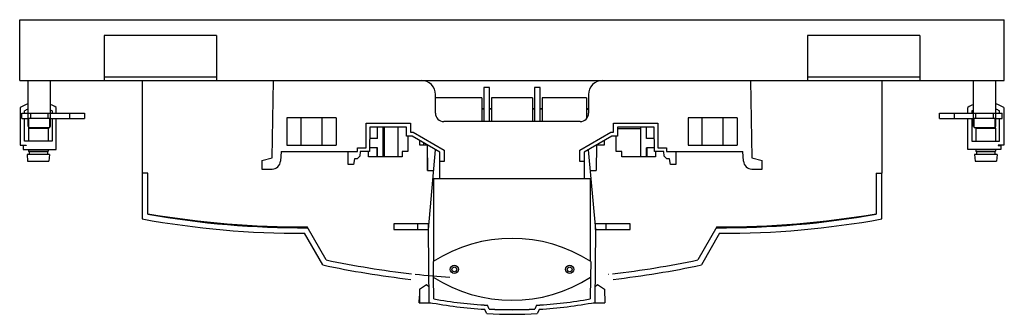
# Model space of a CAD drawing. Header units: millimetres. Extents: x 47 to 397, y 262 to 367.
import ezdxf

# ---------------------------------------------------------------- set-up
doc = ezdxf.new("R2010")
doc.units = ezdxf.units.MM
doc.header["$LTSCALE"] = 40.787098
doc.layers.get('0').update_dxf_attribs({"linetype": 'CONTINUOUS'})

msp = doc.modelspace()

# ---------------------------------------------------------------- linework, layer by layer
at = {"color": 7, "linetype": 'Continuous'}
for p, q in [((46.98, 345.11), (46.98, 366.71)), ((46.98, 366.71), (396.98, 366.71)), ((396.98, 345.11), (396.98, 366.71)), ((76.98, 361.14), (76.98, 345.11)), ((116.98, 361.14), (76.98, 361.14)), ((116.98, 361.14), (116.98, 345.11)), ((366.98, 361.14), (326.98, 361.14)), ((326.98, 361.14), (326.98, 345.11)), ((366.98, 361.14), (366.98, 345.11)), ((46.98, 345.11), (396.98, 345.11)), ((50.01, 333.55), (50.01, 345.11)), ((57.94, 333.55), (57.94, 345.11)), ((116.98, 346.31), (76.98, 346.31)), ((90.48, 345.11), (90.48, 312.15)), ((136.73, 317.67), (137.21, 345.11)), ((306.75, 345.11), (307.23, 317.67)), ((366.98, 346.31), (326.98, 346.31)), ((353.48, 345.11), (353.48, 312.15)), ((386.01, 333.55), (386.01, 345.11)), ((393.94, 333.55), (393.94, 345.11)), ((194.78, 333.51), (194.78, 340.11)), ((211.98, 342.61), (211.98, 330.51)), ((213.98, 342.61), (211.98, 342.61)), ((213.98, 330.51), (213.98, 342.61)), ((229.98, 342.61), (229.98, 330.51)), ((231.98, 342.61), (229.98, 342.61)), ((231.98, 330.51), (231.98, 342.61)), ((249.18, 340.11), (249.18, 333.51)), ((211.23, 338.89), (194.78, 338.89)), ((211.23, 338.89), (211.23, 330.51)), ((214.73, 338.89), (214.73, 330.51)), ((229.23, 338.89), (214.73, 338.89)), ((229.23, 338.89), (229.23, 330.51)), ((232.73, 338.89), (232.73, 330.51)), ((248.48, 338.89), (232.73, 338.89)), ((248.48, 338.89), (248.48, 331.62)), ((47.18, 335.53), (47.18, 322.08)), ((47.73, 331.55), (47.73, 333.55)), ((47.73, 333.55), (69.98, 333.55)), ((48.68, 333.55), (48.68, 334.34)), ((49.98, 328.75), (49.98, 333.55)), ((50.88, 331.55), (50.88, 333.55)), ((57.08, 331.55), (57.08, 333.55)), ((57.98, 328.75), (57.98, 333.55)), ((58.48, 334.34), (58.48, 333.55)), ((59.98, 333.55), (59.98, 335.53)), ((64.85, 331.55), (64.85, 333.55)), ((69.98, 333.55), (69.98, 331.55)), ((211.23, 335.11), (211.98, 335.11)), ((211.98, 334.95), (211.23, 334.95)), ((213.98, 335.11), (214.73, 335.11)), ((214.73, 334.95), (213.98, 334.95)), ((229.23, 335.11), (229.98, 335.11)), ((229.98, 334.95), (229.23, 334.95)), ((231.98, 335.11), (232.73, 335.11)), ((232.73, 334.95), (231.98, 334.95)), ((248.48, 335.11), (249.18, 335.11)), ((248.48, 334.95), (249.18, 334.95)), ((373.98, 333.55), (396.23, 333.55)), ((373.98, 331.55), (373.98, 333.55)), ((379.1, 333.55), (379.1, 331.55)), ((383.98, 333.55), (383.98, 335.53)), ((385.48, 334.34), (385.48, 333.55)), ((385.98, 328.75), (385.98, 333.55)), ((386.88, 331.55), (386.88, 333.55)), ((393.08, 331.55), (393.08, 333.55)), ((393.98, 328.75), (393.98, 333.55)), ((395.28, 333.55), (395.28, 334.34)), ((396.23, 331.55), (396.23, 333.55)), ((396.78, 335.53), (396.78, 322.08)), ((47.73, 331.55), (49.98, 331.55)), ((48.68, 323.55), (48.68, 331.55)), ((49.98, 330.75), (50.23, 330.75)), ((50.23, 328.35), (50.23, 331.55)), ((57.73, 331.55), (50.23, 331.55)), ((57.73, 328.35), (57.73, 331.55)), ((57.73, 330.75), (57.98, 330.75)), ((57.98, 331.55), (69.98, 331.55)), ((58.48, 331.55), (58.48, 323.55)), ((59.98, 320.55), (59.98, 331.55)), ((141.94, 331.86), (141.94, 322.11)), ((159.42, 331.86), (141.94, 331.86)), ((146.98, 322.11), (146.98, 331.86)), ((154.38, 331.86), (154.38, 322.11)), ((159.42, 331.86), (159.42, 322.11)), ((170.09, 321.24), (170.09, 329.89)), ((170.09, 329.89), (185.87, 329.89)), ((185.87, 329.89), (185.87, 326.74)), ((246.18, 330.51), (197.78, 330.51)), ((258.09, 329.89), (273.87, 329.89)), ((258.09, 326.74), (258.09, 329.89)), ((273.87, 329.89), (273.87, 321.24)), ((302.02, 331.86), (284.54, 331.86)), ((284.54, 331.86), (284.54, 322.11)), ((289.58, 322.11), (289.58, 331.86)), ((296.98, 331.86), (296.98, 322.11)), ((302.02, 331.86), (302.02, 322.11)), ((373.98, 331.55), (385.98, 331.55)), ((383.98, 320.55), (383.98, 331.55)), ((385.48, 331.55), (385.48, 323.55)), ((385.98, 330.75), (386.23, 330.75)), ((393.73, 331.55), (386.23, 331.55)), ((386.23, 328.35), (386.23, 331.55)), ((393.73, 328.35), (393.73, 331.55)), ((393.73, 330.75), (393.98, 330.75)), ((393.98, 331.55), (396.23, 331.55)), ((395.28, 323.55), (395.28, 331.55)), ((49.98, 328.75), (50.23, 328.75)), ((50.24, 328.35), (50.08, 328.03)), ((50.08, 328.03), (50.08, 323.55)), ((57.08, 328.03), (50.08, 328.03)), ((50.23, 328.35), (57.73, 328.35)), ((56.91, 328.35), (57.08, 328.03)), ((57.08, 328.03), (57.08, 323.55)), ((57.73, 328.75), (57.98, 328.75)), ((171.47, 328.5), (171.32, 319.85)), ((184.47, 328.5), (171.47, 328.5)), ((174.13, 324.46), (174.13, 328.51)), ((176.13, 317.98), (176.13, 328.51)), ((176.48, 328.04), (176.13, 328.04)), ((176.48, 328.51), (176.48, 317.98)), ((181.48, 317.98), (181.48, 328.5)), ((184.53, 325.35), (184.47, 328.5)), ((185.87, 326.74), (186.85, 326.74)), ((186.85, 326.74), (197.87, 320.38)), ((246.09, 320.38), (257.11, 326.74)), ((257.11, 326.74), (258.09, 326.74)), ((259.48, 328.5), (259.43, 325.35)), ((259.47, 328.04), (267.83, 328.04)), ((272.48, 328.5), (259.48, 328.5)), ((267.83, 317.98), (267.83, 328.5)), ((269.83, 324.46), (269.83, 328.5)), ((272.63, 319.85), (272.48, 328.5)), ((385.98, 328.75), (386.23, 328.75)), ((386.23, 328.35), (393.73, 328.35)), ((387.04, 328.35), (386.88, 328.03)), ((393.88, 328.03), (386.88, 328.03)), ((386.88, 328.03), (386.88, 323.55)), ((393.71, 328.35), (393.88, 328.03)), ((393.73, 328.75), (393.98, 328.75)), ((393.88, 328.03), (393.88, 323.55)), ((47.18, 322.08), (49.22, 322.08)), ((58.48, 323.55), (48.68, 323.55)), ((49.22, 322.08), (49.22, 321.98)), ((141.94, 322.11), (159.42, 322.11)), ((174.13, 324.46), (171.41, 324.46)), ((186.48, 325.35), (184.53, 325.35)), ((184.98, 325.35), (184.98, 319.86)), ((196.29, 319.69), (186.48, 325.35)), ((189.23, 322.16), (189.23, 323.77)), ((191.92, 322.16), (189.23, 322.16)), ((190.48, 323.04), (190.48, 322.16)), ((192.08, 313.11), (191.92, 322.21)), ((257.48, 325.35), (247.66, 319.69)), ((252.03, 322.21), (251.88, 313.11)), ((254.73, 322.16), (252.03, 322.16)), ((254.73, 323.77), (254.73, 322.16)), ((259.43, 325.35), (257.48, 325.35)), ((258.98, 319.86), (258.98, 325.35)), ((272.55, 324.46), (269.83, 324.46)), ((284.54, 322.11), (302.02, 322.11)), ((385.48, 323.55), (395.28, 323.55)), ((396.78, 322.08), (394.74, 322.08)), ((394.74, 322.08), (394.74, 321.98)), ((48.2, 321.98), (48.2, 320.55)), ((49.22, 321.98), (48.2, 321.98)), ((48.2, 320.55), (59.98, 320.55)), ((49.58, 318.85), (49.79, 316.45)), ((57.58, 318.85), (49.58, 318.85)), ((50.08, 320.55), (50.08, 320)), ((50.08, 320), (50.34, 319.73)), ((50.08, 320), (57.08, 320)), ((50.34, 319.73), (50.34, 318.85)), ((56.81, 319.73), (50.34, 319.73)), ((57.08, 320), (56.81, 319.73)), ((56.81, 319.73), (56.81, 318.85)), ((57.08, 320.55), (57.08, 320)), ((57.58, 318.85), (57.37, 316.45)), ((139.96, 319.86), (139.71, 316.45)), ((139.96, 319.86), (163.7, 319.86)), ((163.79, 315.25), (163.71, 319.85)), ((163.71, 319.85), (167.06, 319.85)), ((167.06, 319.85), (167.06, 321.24)), ((167.06, 321.24), (170.09, 321.24)), ((167.96, 319.85), (167.93, 318.25)), ((171.32, 319.85), (167.96, 319.85)), ((170.98, 317.98), (170.98, 319.86)), ((174.13, 321.22), (171.34, 321.22)), ((173.98, 321.22), (173.98, 317.98)), ((174.13, 317.98), (174.13, 321.22)), ((182.98, 319.86), (182.98, 317.98)), ((184.98, 319.86), (182.98, 319.86)), ((192.29, 292.18), (194.84, 320.52)), ((196.32, 316.27), (196.29, 319.69)), ((197.87, 320.38), (197.87, 316.27)), ((246.09, 316.27), (246.09, 320.38)), ((247.66, 319.69), (247.64, 316.27)), ((249.11, 320.52), (251.67, 292.18)), ((260.98, 319.86), (258.98, 319.86)), ((260.98, 317.98), (260.98, 319.86)), ((272.61, 321.22), (269.83, 321.22)), ((269.83, 317.98), (269.83, 321.22)), ((269.98, 317.98), (269.98, 321.22)), ((275.99, 319.85), (272.63, 319.85)), ((272.98, 319.86), (272.98, 317.98)), ((273.87, 321.24), (276.9, 321.24)), ((276.02, 318.25), (275.99, 319.85)), ((276.9, 321.24), (276.9, 319.85)), ((276.9, 319.85), (280.25, 319.85)), ((280.25, 319.85), (280.17, 315.25)), ((280.25, 319.86), (303.99, 319.86)), ((304.25, 316.45), (303.99, 319.86)), ((395.76, 320.55), (383.98, 320.55)), ((394.38, 318.85), (386.38, 318.85)), ((386.38, 318.85), (386.59, 316.45)), ((386.88, 320.55), (386.88, 320)), ((386.88, 320), (393.88, 320)), ((386.88, 320), (387.14, 319.73)), ((393.61, 319.73), (387.14, 319.73)), ((387.14, 319.73), (387.14, 318.85)), ((393.88, 320), (393.61, 319.73)), ((393.61, 319.73), (393.61, 318.85)), ((393.88, 320.55), (393.88, 320)), ((394.38, 318.85), (394.17, 316.45)), ((394.74, 321.98), (395.76, 321.98)), ((395.76, 321.98), (395.76, 320.55)), ((49.79, 316.45), (57.37, 316.45)), ((133.05, 316.63), (136.73, 317.67)), ((133.05, 316.63), (133.05, 313.65)), ((165.67, 315.25), (163.79, 315.25)), ((166.02, 317.25), (165.67, 315.25)), ((166.92, 317.25), (166.02, 317.25)), ((167.93, 318.25), (166.92, 317.25)), ((182.98, 317.98), (170.98, 317.98)), ((191.9, 313.11), (191.99, 318.09)), ((196.36, 310.11), (196.32, 316.27)), ((197.87, 316.27), (196.32, 316.27)), ((247.64, 316.27), (246.09, 316.27)), ((247.64, 316.27), (247.59, 310.11)), ((272.98, 317.98), (260.98, 317.98)), ((277.04, 317.25), (276.02, 318.25)), ((277.94, 317.25), (277.04, 317.25)), ((278.29, 315.25), (277.94, 317.25)), ((280.17, 315.25), (278.29, 315.25)), ((307.23, 317.67), (310.9, 316.63)), ((310.9, 313.65), (310.9, 316.63)), ((386.59, 316.45), (394.17, 316.45)), ((92.53, 312.15), (90.48, 312.15)), ((90.53, 312.15), (90.53, 295.9)), ((92.53, 297.57), (92.53, 312.15)), ((133.05, 313.65), (136.68, 313.65)), ((191.9, 313.11), (194.17, 313.11)), ((249.78, 313.11), (251.88, 313.11)), ((307.27, 313.65), (310.9, 313.65)), ((351.42, 312.15), (353.48, 312.15)), ((351.42, 312.15), (351.42, 297.57)), ((353.42, 295.9), (353.42, 312.15)), ((194.08, 310.11), (194.08, 280.83)), ((249.88, 310.11), (194.08, 310.11)), ((249.88, 280.83), (249.88, 310.11)), ((179.98, 294.22), (179.98, 292.22)), ((192.47, 294.22), (179.98, 294.22)), ((188.48, 292.22), (188.48, 294.22)), ((192.29, 292.22), (192.29, 294.22)), ((263.98, 294.22), (251.48, 294.22)), ((251.67, 292.22), (251.67, 294.22)), ((255.48, 292.22), (255.48, 294.22)), ((263.98, 292.22), (263.98, 294.22)), ((154.68, 279.58), (148.2, 290.81)), ((155.96, 281.35), (149.18, 293.11)), ((179.98, 292.22), (192.29, 292.22)), ((192.51, 266.28), (192.29, 292.18)), ((251.67, 292.18), (251.44, 266.28)), ((251.67, 292.22), (263.98, 292.22)), ((294.78, 293.11), (287.99, 281.35)), ((295.76, 290.81), (289.28, 279.58)), ((193.98, 280.78), (193.98, 275.28)), ((249.98, 280.78), (249.93, 275.25)), ((194.19, 267.5), (194.13, 275.2)), ((249.83, 275.19), (249.76, 267.5)), ((189.04, 270.96), (191.61, 272.66)), ((189.04, 270.96), (189.04, 266.17)), ((191.61, 272.66), (192.46, 271.95)), ((251.49, 271.94), (252.34, 272.65)), ((252.34, 272.65), (254.9, 270.96)), ((254.9, 270.96), (254.94, 266.17)), ((189.02, 266.17), (189.04, 268.52)), ((189.02, 266.17), (193.08, 266.17)), ((250.88, 266.17), (254.94, 266.17)), ((212.98, 262.29), (212.26, 263.84)), ((213.88, 263.9), (213.24, 265.29)), ((230.72, 265.29), (230.07, 263.9)), ((231.7, 263.84), (230.98, 262.29))]:
    msp.add_line(p, q, dxfattribs=at)
for centre in [(201.48, 278), (242.48, 278)]:
    msp.add_circle(centre, 1.46, dxfattribs=at)
for centre, radius, start, end in [((189.78, 340.11), 5, 0, 90), ((254.18, 340.11), 5, 90, 180), ((53.58, 325.05), 12.28, 106.92, 121.4109), ((53.58, 325.05), 12.28, 58.5891, 69.1935), ((390.38, 325.05), 12.28, 110.8065, 121.4109), ((390.38, 325.05), 12.28, 58.5891, 73.08), ((53.58, 325.05), 10.5, 109.9894, 117.8181), ((53.58, 325.05), 10.5, 62.1819, 65.3354), ((197.78, 333.51), 3, 180, 270), ((246.18, 333.51), 3, 270, 360), ((390.38, 325.05), 10.5, 114.6646, 117.8181), ((390.38, 325.05), 10.5, 62.1819, 70.0106), ((136.68, 316.68), 3.03, 270, 355.6578), ((307.27, 316.68), 3.03, 184.3422, 270), ((146.98, 613.11), 320, 260.204, 270.3936), ((147.38, 610.81), 318, 260.0686, 270.3552), ((296.58, 610.81), 318, 269.6448, 279.9314), ((296.98, 613.11), 320, 269.6064, 279.796), ((147.38, 610.81), 320, 259.7676, 270.1468), ((296.58, 610.81), 320, 269.8532, 280.2324), ((221.98, 592.43), 318, 258.019, 263.542), ((221.98, 592.43), 318, 276.458, 281.981), ((221.98, 592.43), 320, 257.8593, 263.5455), ((221.98, 592.43), 320, 276.4545, 282.1407), ((221.98, 592.43), 318, 263.7778, 266.0067), ((221.98, 592.43), 318, 276.2014, 276.2166), ((221.98, 423.54), 160, 259.3878, 266.5171), ((221.98, 423.54), 158.5, 259.9039, 266.8384), ((221.98, 423.54), 158.5, 273.1616, 280.0961), ((221.98, 423.54), 160, 273.4829, 280.6122), ((221.98, 423.64), 159.95, 267.0998, 272.9002), ((221.98, 423.54), 161.5, 266.8054, 273.1946)]:
    msp.add_arc(centre, radius, start, end, dxfattribs=at)
for centre, major_axis, start_param, end_param in [((221.98, 237.39), (51.64, 0), 0.997724, 2.143866), ((221.98, 318.67), (51.64, 0), -2.143866, -0.998836), ((221.98, 423.53), (0, -158.5), -0.176217, -0.055183), ((221.98, 423.53), (0, -158.5), 0.055183, 0.176217), ((221.98, 423.53), (0, -159.85), -0.050652, 0.050652)]:
    msp.add_ellipse(centre, major_axis=major_axis, ratio=0.999962, start_param=start_param, end_param=end_param, dxfattribs=at)
for centre in [(201.48, 278), (242.48, 278)]:
    msp.add_ellipse(centre, major_axis=(0.85, 0), ratio=0.999962, dxfattribs=at)

doc.saveas('drawing.dxf')
